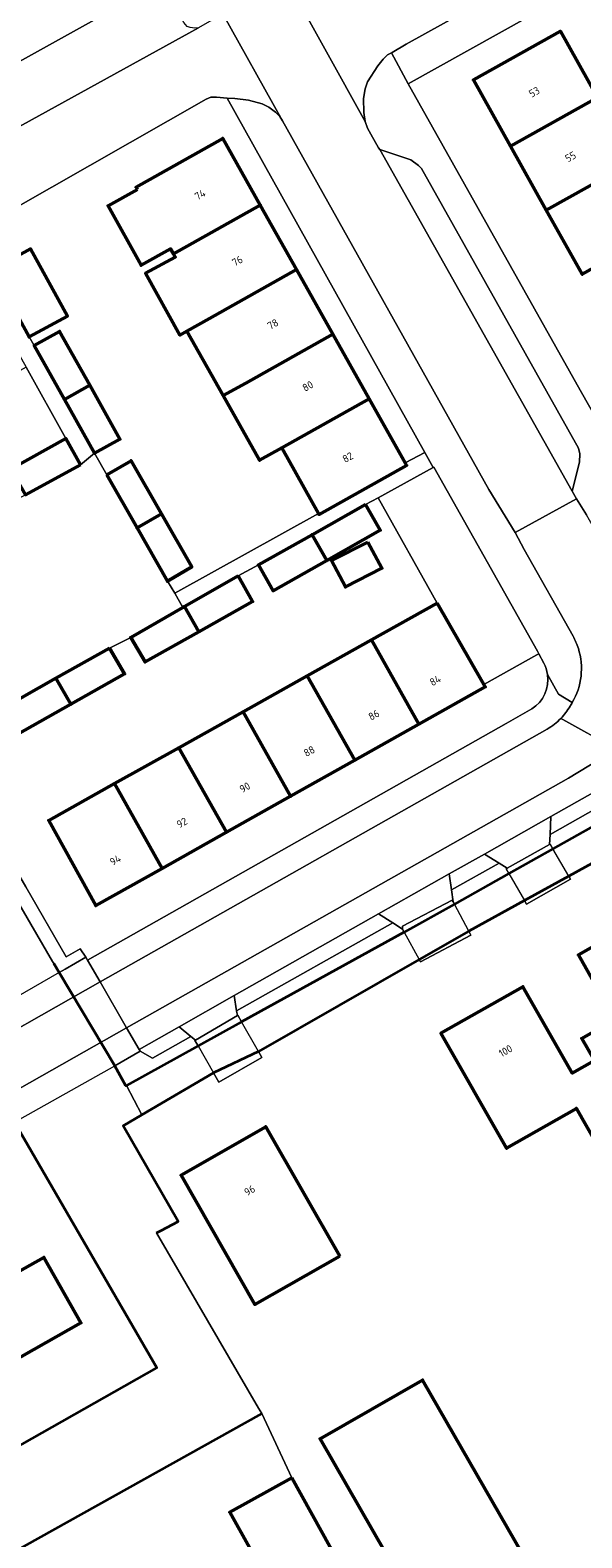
# Model space of a CAD drawing. Header units: metres. Extents: x 113441 to 115918, y 474822 to 477887.
# Tile 88 of 145: x 114745 to 114792, y 476244 to 476372. Entities that reach past the tile are written whole.
import ezdxf
from ezdxf.enums import TextEntityAlignment as Align

# ---------------------------------------------------------------- set-up
doc = ezdxf.new("R2010")
doc.units = ezdxf.units.M
for name, color, linetype, lineweight in [('B-WE-GK-BESCHOEIING-G', 252, 'GK-BESCHOEIING', 35), ('B-WE-GR-BEPLANTING_CULTUUR_BOSPLANTSOEN-GV', 252, 'Continuous', 18), ('B-WE-GR-GROENVOORZIENING-GV', 252, 'Continuous', 18), ('B-WE-KW-KUNSTWERK_DEK-GV', 252, 'Continuous', 18), ('B-WE-KW-KUNSTWERK_LANDHOOFD-GV', 252, 'Continuous', 18), ('B-WE-OG-BEBOUWING-GV', 7, 'Continuous', 50), ('B-WE-OG-BEBOUWING-T18', 7, 'Continuous', 50), ('B-WE-OG-TERREIN_ERF-GV', 252, 'Continuous', 18), ('B-WE-OG-WATER-GV', 252, 'Continuous', 18), ('B-WE-OG-WATER_SLOOT-GV', 252, 'Continuous', 18), ('B-WE-VH-VERHARDING_GESLOTEN-GV', 252, 'Continuous', 18), ('B-WE-VH-VERHARDING_OPEN-GV', 252, 'Continuous', 18)]:
    doc.layers.add(name, color=color, linetype=linetype, lineweight=lineweight)
doc.styles.add('NLCS-ISO-ANNOTATIEF-T18', font='NLCS-ISO.ttf', dxfattribs={"height": 1.8})
doc.linetypes.add('GK-BESCHOEIING', pattern='A,30,-5,[1,NLCS.SHX,S=1,R=0,X=0,Y=0],-5', length=40)

msp = doc.modelspace()

# ---------------------------------------------------------------- linework, layer by layer
at = {"layer": 'B-WE-GK-BESCHOEIING-G', "ltscale": 0.5, "flags": 128}
for points in [[(114796.517, 476306.101), (114789.641, 476302.225)], [(114789.641, 476302.225), (114785.908, 476300.121)], [(114795.938, 476302.643), (114790.977, 476299.903)], [(114785.908, 476300.121), (114781.294, 476297.52)], [(114790.977, 476299.903), (114787.227, 476297.831)], [(114781.294, 476297.52), (114777.044, 476295.161)], [(114787.227, 476297.831), (114782.519, 476295.23)], [(114777.044, 476295.161), (114763.276, 476287.557)], [(114782.519, 476295.23), (114778.318, 476292.841)], [(114747.837, 476291.73), (114747.384, 476292.489)], [(114778.318, 476292.841), (114764.719, 476285.036)], [(114752.541, 476283.84), (114747.837, 476291.73)], [(114763.276, 476287.557), (114759.601, 476285.528)], [(114759.601, 476285.528), (114753.535, 476282.178)], [(114764.719, 476285.036), (114760.907, 476283.234)], [(114753.535, 476282.178), (114753.484, 476282.15), (114752.541, 476283.84)], [(114754.845, 476279.68), (114760.907, 476283.234)], [(114705.01, 476229.251), (114756.113, 476258.233), (114744.074, 476279.064)], [(114756.479, 476269.884), (114757.912, 476270.637), (114753.248, 476278.743), (114754.845, 476279.68)], [(114756.076, 476269.672), (114756.479, 476269.884)], [(114764.987, 476254.359), (114722.197, 476230.466)]]:
    msp.add_lwpolyline(points, dxfattribs=at)
at = {"layer": 'B-WE-GR-BEPLANTING_CULTUUR_BOSPLANTSOEN-GV'}
msp.add_lwpolyline([(114756.484, 476375.619), (114753.049, 476381.772), (114735.175, 476372.076), (114738.81, 476365.792)], close=True, dxfattribs=at)
at = {"layer": 'B-WE-GR-GROENVOORZIENING-GV'}
msp.add_lwpolyline([(114842.759, 476222.696), (114844.633, 476219.151), (114845.155, 476219.445), (114848.36, 476221.25), (114798.641, 476310.125), (114798.529, 476310.062), (114789.451, 476304.96), (114789.392, 476303.441), (114796.627, 476307.521)], dxfattribs=at)
for points in [[(114785.073, 476301.008), (114783.84, 476301.781), (114780.862, 476300.094), (114781.048, 476298.74)], [(114776.074, 476295.938), (114774.872, 476296.7), (114762.655, 476289.779), (114762.866, 476288.498)], [(114758.997, 476286.318), (114758.003, 476287.143), (114754.615, 476285.223), (114754.708, 476285.062), (114755.739, 476284.483)]]:
    msp.add_lwpolyline(points, close=True, dxfattribs=at)
at = {"layer": 'B-WE-KW-KUNSTWERK_DEK-GV'}
for points in [[(114789.641, 476302.225), (114785.908, 476300.121), (114787.227, 476297.831), (114790.977, 476299.903)], [(114781.294, 476297.52), (114777.044, 476295.161), (114778.318, 476292.841), (114782.519, 476295.23)], [(114753.555, 476287.061), (114751.316, 476290.942), (114750.255, 476292.781), (114750.106, 476293.039), (114748.364, 476292.034), (114747.837, 476291.73), (114739.559, 476286.955), (114738.357, 476286.262), (114737.534, 476285.787), (114738.671, 476283.766), (114740.86, 476279.874), (114741.98, 476277.883), (114744.074, 476279.064), (114752.541, 476283.84), (114754.708, 476285.062), (114754.615, 476285.223)], [(114763.276, 476287.557), (114759.601, 476285.528), (114760.907, 476283.234), (114764.719, 476285.036)]]:
    msp.add_lwpolyline(points, close=True, dxfattribs=at)
at = {"layer": 'B-WE-KW-KUNSTWERK_LANDHOOFD-GV'}
for points in [[(114789.641, 476302.225), (114789.414, 476302.62), (114789.359, 476302.589), (114785.775, 476300.568), (114785.681, 476300.515), (114785.908, 476300.121)], [(114790.977, 476299.903), (114787.227, 476297.831), (114787.401, 476297.53), (114791.117, 476299.659)], [(114781.294, 476297.52), (114781.187, 476297.72), (114781.103, 476297.878), (114776.89, 476295.675), (114776.906, 476295.411), (114777.044, 476295.161)], [(114782.519, 476295.23), (114778.318, 476292.841), (114778.425, 476292.647), (114782.692, 476294.906)], [(114753.555, 476287.061), (114751.316, 476290.942), (114750.255, 476292.781), (114750.106, 476293.039), (114748.364, 476292.034), (114747.837, 476291.73), (114752.541, 476283.84), (114754.708, 476285.062), (114754.615, 476285.223)], [(114763.276, 476287.557), (114762.959, 476288.111), (114762.933, 476288.095), (114759.37, 476286.007), (114759.339, 476285.989), (114759.601, 476285.528)], [(114764.719, 476285.036), (114760.907, 476283.234), (114761.361, 476282.437), (114765.003, 476284.539)]]:
    msp.add_lwpolyline(points, close=True, dxfattribs=at)
at = {"layer": 'B-WE-OG-BEBOUWING-GV'}
for points in [[(114786.039, 476361.773), (114793.408, 476365.893), (114790.273, 476371.5), (114782.904, 476367.38)], [(114793.408, 476365.893), (114786.039, 476361.773), (114789.076, 476356.341), (114796.445, 476360.461)], [(114754.465, 476358.093), (114751.98, 476356.717), (114754.775, 476351.678), (114757.276, 476353.061), (114757.508, 476352.645), (114764.857, 476356.772), (114761.684, 476362.421), (114754.357, 476358.286)], [(114796.445, 476360.461), (114789.076, 476356.341), (114792.114, 476350.908), (114799.483, 476355.028)], [(114767.93, 476351.3), (114764.857, 476356.772), (114757.508, 476352.645), (114757.663, 476352.368), (114755.154, 476350.995), (114758.059, 476345.757), (114758.661, 476346.094), (114760.569, 476347.166)], [(114742.178, 476351.28), (114745.292, 476345.594), (114748.537, 476347.371), (114745.424, 476353.057)], [(114767.93, 476351.3), (114760.569, 476347.166), (114758.661, 476346.094), (114761.734, 476340.623), (114763.629, 476341.687), (114771.003, 476345.828)], [(114748.292, 476340.305), (114750.435, 476341.502), (114747.883, 476346.07), (114745.74, 476344.873)], [(114771.003, 476345.828), (114763.629, 476341.687), (114761.734, 476340.623), (114764.808, 476335.151), (114766.69, 476336.208), (114774.077, 476340.356)], [(114750.435, 476341.502), (114748.292, 476340.305), (114750.844, 476335.736), (114752.987, 476336.933)], [(114774.077, 476340.356), (114766.69, 476336.208), (114769.798, 476330.643), (114769.848, 476330.554), (114777.248, 476334.71), (114777.12, 476334.938)], [(114749.641, 476334.772), (114748.419, 476336.989), (114743.74, 476334.406), (114744.995, 476332.222)], [(114751.876, 476333.925), (114754.443, 476329.407), (114756.5, 476330.604), (114753.933, 476335.1)], [(114773.781, 476331.4), (114769.248, 476328.84), (114770.49, 476326.65), (114775.023, 476329.21)], [(114756.5, 476330.604), (114754.443, 476329.407), (114757.01, 476324.889), (114759.066, 476326.107)], [(114770.49, 476326.65), (114769.248, 476328.84), (114764.714, 476326.28), (114765.956, 476324.09)], [(114773.983, 476328.22), (114770.889, 476326.64), (114772.07, 476324.421), (114775.164, 476326.001)], [(114762.984, 476325.351), (114758.441, 476322.745), (114759.669, 476320.615), (114764.219, 476323.174)], [(114759.669, 476320.615), (114758.441, 476322.745), (114758.323, 476322.677), (114753.897, 476320.138), (114755.119, 476318.055)], [(114779.849, 476323.038), (114774.282, 476319.921), (114778.294, 476312.784), (114783.914, 476315.943), (114783.794, 476316.153), (114783.681, 476316.35)], [(114774.282, 476319.921), (114768.843, 476316.876), (114772.861, 476309.729), (114778.294, 476312.784)], [(114752.093, 476319.222), (114747.573, 476316.669), (114748.835, 476314.473), (114753.381, 476317.039)], [(114748.835, 476314.473), (114747.573, 476316.669), (114743.053, 476314.116), (114744.288, 476311.906)], [(114768.843, 476316.876), (114763.405, 476313.832), (114767.428, 476306.675), (114772.861, 476309.729)], [(114763.405, 476313.832), (114757.966, 476310.787), (114761.994, 476303.62), (114767.428, 476306.675)], [(114757.966, 476310.787), (114752.527, 476307.742), (114756.561, 476300.566), (114761.994, 476303.62)], [(114752.527, 476307.742), (114746.967, 476304.629), (114750.94, 476297.406), (114756.561, 476300.566)], [(114793.143, 476284.282), (114795.655, 476279.93), (114798.649, 476281.644), (114798.29, 476282.317), (114804.921, 476286.112), (114798.652, 476297.135), (114791.795, 476293.233), (114794.889, 476287.764), (114792.073, 476286.16)], [(114795.655, 476279.93), (114793.143, 476284.282), (114791.267, 476283.213), (114787.094, 476290.538), (114780.162, 476286.589), (114785.711, 476276.846), (114791.628, 476280.229), (114793.39, 476277.138), (114796.292, 476278.804)], [(114771.595, 476267.714), (114765.33, 476278.664), (114758.165, 476274.558), (114764.4, 476263.615)], [(114734.935, 476269.442), (114741.686, 476257.52), (114749.687, 476262.051), (114746.552, 476267.601), (114743.773, 476266.035), (114740.663, 476271.537), (114738.936, 476270.567), (114738.456, 476271.421)], [(114781.051, 476232.811), (114785.719, 476235.487), (114789.752, 476237.799), (114778.599, 476257.207), (114769.931, 476252.226)], [(114767.523, 476248.912), (114762.283, 476245.999), (114767.27, 476237.025), (114772.511, 476239.937)]]:
    msp.add_lwpolyline(points, close=True, dxfattribs=at)
at = {"layer": 'B-WE-OG-TERREIN_ERF-GV'}
for points in [[(114797.753, 476378.438), (114777.388, 476367.057), (114791.947, 476341.073), (114797.077, 476332.034)], [(114792.114, 476350.908), (114789.076, 476356.341), (114786.039, 476361.773), (114782.904, 476367.38), (114790.273, 476371.5), (114793.408, 476365.893)], [(114742.178, 476351.28), (114745.424, 476353.057), (114748.537, 476347.371), (114745.292, 476345.594), (114745.74, 476344.873), (114747.883, 476346.07), (114750.435, 476341.502), (114752.987, 476336.933), (114750.844, 476335.736), (114751.876, 476333.925), (114753.933, 476335.1), (114756.5, 476330.604), (114759.066, 476326.107), (114757.01, 476324.889), (114757.633, 476323.879), (114769.798, 476330.643), (114766.69, 476336.208), (114764.808, 476335.151), (114761.734, 476340.623), (114758.661, 476346.094), (114758.059, 476345.757), (114755.154, 476350.995), (114757.663, 476352.368), (114757.508, 476352.645), (114757.276, 476353.061), (114754.775, 476351.678), (114751.98, 476356.717), (114754.465, 476358.093), (114754.357, 476358.286), (114761.684, 476362.421), (114764.857, 476356.772), (114767.93, 476351.3), (114771.003, 476345.828), (114774.077, 476340.356), (114777.12, 476334.938), (114778.788, 476335.792), (114762.067, 476365.842), (114761.151, 476365.927), (114760.678, 476365.908), (114760.283, 476365.739), (114744.01, 476356.466)], [(114748.419, 476336.989), (114745.04, 476343.034), (114739.411, 476339.891), (114733.959, 476336.846), (114728.358, 476333.718), (114724.157, 476341.146), (114729.782, 476344.298), (114735.23, 476347.351), (114740.851, 476350.501), (114739.117, 476353.51), (114721.936, 476343.862), (114720.635, 476343.164), (114723.254, 476338.485), (114722.645, 476338.142), (114722.578, 476338.1), (114728.94, 476326.646), (114745.019, 476298.997), (114748.43, 476293.079), (114749.616, 476293.747), (114750.106, 476293.039), (114750.255, 476292.781), (114785.673, 476312.827), (114787.844, 476314.074)], [(114743.74, 476334.406), (114748.419, 476336.989)], [(114788.871, 476317.945), (114788.445, 476318.747), (114788.272, 476318.651), (114783.794, 476316.153), (114783.914, 476315.943), (114778.294, 476312.784), (114772.861, 476309.729), (114767.428, 476306.675), (114761.994, 476303.62), (114756.561, 476300.566), (114750.94, 476297.406), (114746.967, 476304.629), (114752.527, 476307.742), (114757.966, 476310.787), (114763.405, 476313.832), (114768.843, 476316.876), (114774.282, 476319.921), (114779.849, 476323.038), (114774.835, 476331.959), (114773.781, 476331.4), (114775.023, 476329.21), (114770.49, 476326.65), (114765.956, 476324.09), (114764.714, 476326.28), (114762.984, 476325.351), (114764.219, 476323.174), (114759.669, 476320.615), (114755.119, 476318.055), (114753.897, 476320.138), (114752.093, 476319.222), (114753.381, 476317.039), (114748.835, 476314.473), (114744.288, 476311.906)], [(114795.938, 476302.643), (114790.977, 476299.903), (114791.117, 476299.659), (114787.401, 476297.53), (114787.227, 476297.831), (114782.519, 476295.23), (114782.692, 476294.906), (114778.425, 476292.647), (114778.318, 476292.841), (114764.719, 476285.036), (114765.003, 476284.539), (114761.361, 476282.437), (114760.907, 476283.234), (114754.845, 476279.68), (114753.248, 476278.743), (114757.912, 476270.637), (114756.479, 476269.884), (114756.076, 476269.672), (114764.722, 476254.815), (114764.987, 476254.359), (114767.523, 476248.912), (114772.511, 476239.937)], [(114705.01, 476229.251), (114756.113, 476258.233), (114744.074, 476279.064), (114741.98, 476277.883), (114741.899, 476277.837), (114742.88, 476276.199), (114739.157, 476274.115), (114662.741, 476230.821)], [(114743.773, 476266.035), (114746.552, 476267.601), (114749.687, 476262.051), (114741.686, 476257.52)], [(114767.27, 476237.025), (114762.283, 476245.999), (114767.523, 476248.912), (114764.987, 476254.359), (114722.197, 476230.466)]]:
    msp.add_lwpolyline(points, dxfattribs=at)
for points in [[(114773.983, 476328.22), (114775.164, 476326.001), (114772.07, 476324.421), (114770.889, 476326.64)], [(114793.143, 476284.282), (114792.073, 476286.16), (114794.889, 476287.764), (114791.795, 476293.233), (114798.652, 476297.135), (114804.921, 476286.112), (114798.29, 476282.317), (114798.649, 476281.644), (114795.655, 476279.93), (114796.292, 476278.804), (114793.39, 476277.138), (114791.628, 476280.229), (114785.711, 476276.846), (114780.162, 476286.589), (114787.094, 476290.538), (114791.267, 476283.213)], [(114771.595, 476267.714), (114764.4, 476263.615), (114758.165, 476274.558), (114765.33, 476278.664)], [(114785.719, 476235.487), (114788.675, 476230.329), (114783.689, 476227.426), (114780.661, 476232.566), (114781.051, 476232.811), (114769.931, 476252.226), (114778.599, 476257.207), (114789.752, 476237.799)]]:
    msp.add_lwpolyline(points, close=True, dxfattribs=at)
for points in [[(114789.18, 476317.006, 0.0844494), (114788.871, 476317.945)], [(114787.844, 476314.074, 0.2969398), (114789.18, 476317.006)]]:
    msp.add_lwpolyline(points, format="xyb", dxfattribs=at)
at = {"layer": 'B-WE-OG-WATER-GV'}
for points in [[(114630.811, 476476.983), (114656.706, 476431.189), (114674.32, 476400.577), (114674.959, 476400.989), (114687.726, 476378.606), (114690.65, 476373.48), (114712.347, 476335.378), (114723.361, 476315.779), (114726.436, 476310.309), (114739.559, 476286.955), (114744.074, 476279.064), (114756.113, 476258.233), (114705.01, 476229.251)], [(114722.197, 476230.466), (114764.987, 476254.359), (114764.722, 476254.815), (114756.076, 476269.672), (114756.479, 476269.884), (114757.912, 476270.637), (114753.248, 476278.743), (114754.845, 476279.68), (114753.535, 476282.178), (114753.484, 476282.15), (114752.541, 476283.84), (114747.837, 476291.73), (114747.384, 476292.489), (114747.276, 476292.675), (114740.11, 476304.983), (114721.692, 476337.605), (114707.721, 476362.442), (114706.447, 476364.707), (114699.77, 476376.577), (114698.906, 476378.094), (114681.941, 476407.864), (114677.227, 476416.09), (114664.39, 476438.492), (114652.384, 476459.601)], [(114796.517, 476306.101), (114789.641, 476302.225), (114785.908, 476300.121), (114781.294, 476297.52), (114777.044, 476295.161), (114763.276, 476287.557), (114759.601, 476285.528), (114753.535, 476282.178), (114754.845, 476279.68), (114760.907, 476283.234), (114764.719, 476285.036), (114778.318, 476292.841), (114782.519, 476295.23), (114787.227, 476297.831), (114790.977, 476299.903), (114795.938, 476302.643)]]:
    msp.add_lwpolyline(points, dxfattribs=at)
at = {"layer": 'B-WE-OG-WATER_SLOOT-GV'}
for points in [[(114745.019, 476298.997), (114728.94, 476326.646), (114722.578, 476338.1), (114721.692, 476337.605), (114740.11, 476304.983), (114747.276, 476292.675), (114747.384, 476292.489), (114747.837, 476291.73), (114748.364, 476292.034), (114750.106, 476293.039), (114749.616, 476293.747), (114748.43, 476293.079)], [(114785.908, 476300.121), (114785.681, 476300.515), (114785.775, 476300.568), (114785.073, 476301.008), (114781.048, 476298.74), (114781.187, 476297.72), (114781.294, 476297.52)], [(114777.044, 476295.161), (114776.906, 476295.411), (114776.074, 476295.938), (114762.866, 476288.498), (114762.933, 476288.095), (114762.959, 476288.111), (114763.276, 476287.557)], [(114759.601, 476285.528), (114759.339, 476285.989), (114759.37, 476286.007), (114758.997, 476286.318), (114755.739, 476284.483), (114754.708, 476285.062), (114752.541, 476283.84), (114753.484, 476282.15), (114753.535, 476282.178)]]:
    msp.add_lwpolyline(points, close=True, dxfattribs=at)
msp.add_lwpolyline([(114797.134, 476307.387), (114796.953, 476307.705), (114796.627, 476307.521), (114789.392, 476303.441), (114789.359, 476302.589), (114789.414, 476302.62), (114789.641, 476302.225), (114796.517, 476306.101), (114797.075, 476306.415), (114797.983, 476304.478), (114807.47, 476286.743), (114820.405, 476263.97), (114832.803, 476242.242), (114843.066, 476224.92), (114843.099, 476224.864), (114843.196, 476224.701), (114843.149, 476224.462), (114842.956, 476224.249), (114842.153, 476223.809), (114842.759, 476222.696)], dxfattribs=at)
at = {"layer": 'B-WE-VH-VERHARDING_GESLOTEN-GV'}
msp.add_lwpolyline([(114771.379, 476373.934), (114770.485, 476374.015), (114770.047, 476374.088), (114769.163, 476374.361), (114768.618, 476374.655), (114768.046, 476375.034), (114767.567, 476375.427), (114767.062, 476375.94), (114773.749, 476363.865), (114773.623, 476364.617), (114773.598, 476365.801), (114773.732, 476366.633), (114773.952, 476367.224), (114774.812, 476368.567), (114775.268, 476369.127), (114775.644, 476369.498), (114775.962, 476369.67), (114776.01, 476369.696), (114776.029, 476369.707), (114777.21, 476370.411), (114787.763, 476376.271), (114803.287, 476384.987)], dxfattribs=at)
for points in [[(114774.989, 476361.473), (114774.864, 476361.628), (114774.213, 476362.767), (114773.948, 476363.299), (114773.749, 476363.865), (114767.062, 476375.94), (114765.094, 476379.18), (114764.994, 476379.335), (114760.948, 476377.076), (114761.388, 476376.385), (114761.647, 476375.833), (114761.732, 476375.2), (114761.752, 476374.456), (114761.665, 476373.797), (114761.538, 476373.252), (114761.588, 476373.163), (114766.757, 476363.913), (114784.22, 476332.666), (114786.431, 476329.017), (114791.635, 476331.869), (114791.267, 476332.538)], [(114751.316, 476290.942), (114750.255, 476292.781), (114750.106, 476293.039), (114748.364, 476292.034), (114747.837, 476291.73), (114739.559, 476286.955), (114738.357, 476286.262), (114737.534, 476285.787), (114738.671, 476283.766)], [(114753.555, 476287.061), (114751.316, 476290.942), (114738.671, 476283.766), (114740.86, 476279.874)], [(114753.555, 476287.061), (114740.86, 476279.874), (114741.98, 476277.883), (114744.074, 476279.064), (114752.541, 476283.84), (114754.708, 476285.062), (114754.615, 476285.223)]]:
    msp.add_lwpolyline(points, close=True, dxfattribs=at)
at = {"layer": 'B-WE-VH-VERHARDING_OPEN-GV'}
for points in [[(114803.287, 476384.987), (114787.763, 476376.271), (114777.21, 476370.411), (114776.029, 476369.707), (114776.01, 476369.696), (114775.962, 476369.67), (114777.388, 476367.057), (114797.753, 476378.438)], [(114797.077, 476332.034), (114791.947, 476341.073), (114777.388, 476367.057), (114775.962, 476369.67), (114775.644, 476369.498), (114775.268, 476369.127), (114774.812, 476368.567), (114773.952, 476367.224), (114773.732, 476366.633), (114773.598, 476365.801), (114773.623, 476364.617), (114773.749, 476363.865), (114773.948, 476363.299), (114774.213, 476362.767), (114774.864, 476361.628), (114774.989, 476361.473), (114777.617, 476360.608), (114778.255, 476360.128), (114778.501, 476359.868), (114791.802, 476336.164), (114791.921, 476335.691), (114791.887, 476334.993), (114791.267, 476332.538), (114791.635, 476331.869), (114792.48, 476330.517)], [(114766.757, 476363.913), (114766.531, 476364.272), (114766.145, 476364.645), (114765.578, 476365.059), (114765.015, 476365.345), (114763.878, 476365.658), (114762.721, 476365.813), (114762.067, 476365.842), (114778.788, 476335.792), (114779.511, 476334.525), (114779.567, 476334.556), (114788.317, 476318.976), (114788.445, 476318.747), (114788.871, 476317.945)], [(114791.339, 476320.255), (114787.2, 476327.598), (114786.431, 476329.017), (114784.22, 476332.666), (114766.757, 476363.913)], [(114794.475, 476327.238), (114793.816, 476328.162), (114792.994, 476329.612), (114792.48, 476330.517), (114791.635, 476331.869), (114786.431, 476329.017), (114787.2, 476327.598), (114791.339, 476320.255)], [(114791.275, 476314.61), (114790.11, 476315.322), (114789.18, 476317.006)], [(114789.18, 476317.006), (114790.11, 476315.322), (114791.275, 476314.61)], [(114787.844, 476314.074), (114785.673, 476312.827), (114750.255, 476292.781), (114751.316, 476290.942), (114789.162, 476312.368)], [(114789.162, 476312.368), (114751.316, 476290.942), (114753.555, 476287.061), (114790.949, 476308.222), (114793.618, 476309.809)], [(114780.862, 476300.094), (114783.84, 476301.781), (114789.451, 476304.96), (114798.529, 476310.062), (114796.797, 476313.151), (114796.445, 476312.542), (114795.858, 476311.738)], [(114794.858, 476310.747), (114790.482, 476313.168), (114790.303, 476313.267)], [(114790.303, 476313.267), (114790.482, 476313.168), (114794.858, 476310.747)], [(114793.618, 476309.809), (114790.949, 476308.222), (114753.555, 476287.061), (114754.615, 476285.223), (114758.003, 476287.143), (114762.655, 476289.779), (114774.872, 476296.7), (114780.862, 476300.094)]]:
    msp.add_lwpolyline(points, dxfattribs=at)
for points in [[(114759.627, 476371.784), (114759.321, 476371.764), (114758.928, 476371.818), (114758.682, 476371.911), (114758.39, 476372.231), (114756.484, 476375.619), (114738.81, 476365.792), (114741.127, 476361.588)], [(114762.067, 476365.842), (114762.721, 476365.813), (114763.878, 476365.658), (114765.015, 476365.345), (114765.578, 476365.059), (114766.145, 476364.645), (114766.531, 476364.272), (114766.757, 476363.913), (114761.588, 476373.163), (114761.491, 476372.913), (114761.351, 476372.793), (114759.627, 476371.784), (114741.127, 476361.588), (114743.736, 476356.854), (114744.01, 476356.466), (114760.283, 476365.739), (114760.678, 476365.908), (114761.151, 476365.927)], [(114774.989, 476361.473), (114791.267, 476332.538), (114791.887, 476334.993), (114791.921, 476335.691), (114791.802, 476336.164), (114778.501, 476359.868), (114778.255, 476360.128), (114777.617, 476360.608)], [(114745.74, 476344.873), (114745.292, 476345.594), (114742.178, 476351.28), (114740.851, 476350.501), (114745.04, 476343.034), (114748.419, 476336.989), (114749.641, 476334.772), (114750.844, 476335.736), (114748.292, 476340.305)], [(114758.323, 476322.677), (114757.633, 476323.879), (114757.01, 476324.889), (114754.443, 476329.407), (114751.876, 476333.925), (114750.844, 476335.736), (114749.641, 476334.772), (114744.995, 476332.222), (114743.198, 476331.226), (114738.662, 476328.69), (114734.125, 476326.153), (114741.595, 476313.206), (114743.053, 476314.116), (114747.573, 476316.669), (114752.093, 476319.222), (114753.897, 476320.138)], [(114769.248, 476328.84), (114773.781, 476331.4), (114774.835, 476331.959), (114779.511, 476334.525), (114778.788, 476335.792), (114777.12, 476334.938), (114777.248, 476334.71), (114769.848, 476330.554), (114769.798, 476330.643), (114757.633, 476323.879), (114758.323, 476322.677), (114758.441, 476322.745), (114762.984, 476325.351), (114764.714, 476326.28)], [(114779.567, 476334.556), (114779.511, 476334.525), (114774.835, 476331.959), (114779.849, 476323.038), (114783.681, 476316.35), (114783.794, 476316.153), (114788.272, 476318.651), (114788.445, 476318.747), (114788.317, 476318.976)], [(114789.359, 476302.589), (114789.392, 476303.441), (114789.451, 476304.96), (114783.84, 476301.781), (114785.073, 476301.008), (114785.775, 476300.568)], [(114781.187, 476297.72), (114781.048, 476298.74), (114780.862, 476300.094), (114774.872, 476296.7), (114776.074, 476295.938), (114776.906, 476295.411), (114776.89, 476295.675), (114781.103, 476297.878)], [(114762.866, 476288.498), (114762.655, 476289.779), (114758.003, 476287.143), (114758.997, 476286.318), (114759.37, 476286.007), (114762.933, 476288.095)]]:
    msp.add_lwpolyline(points, close=True, dxfattribs=at)
for points in [[(114791.339, 476320.255, -0.0493801), (114791.787, 476319.203)], [(114791.787, 476319.203, 0.0493801), (114791.339, 476320.255)], [(114791.787, 476319.203, -0.2098964), (114791.275, 476314.61)], [(114791.275, 476314.61, 0.2098964), (114791.787, 476319.203)], [(114788.871, 476317.945, -0.0844494), (114789.18, 476317.006)], [(114789.18, 476317.006, -0.2969398), (114787.844, 476314.074)], [(114790.303, 476313.267, 0.0607505), (114791.082, 476314.3)], [(114791.082, 476314.3, -0.0607505), (114790.303, 476313.267)], [(114791.082, 476314.3, 0.0145184), (114791.275, 476314.61)], [(114791.275, 476314.61, -0.0145184), (114791.082, 476314.3)], [(114790.303, 476313.267, -0.0679002), (114789.162, 476312.368)], [(114789.162, 476312.368, 0.0679002), (114790.303, 476313.267)]]:
    msp.add_lwpolyline(points, format="xyb", dxfattribs=at)

# ---------------------------------------------------------------- texts
at = {"layer": 'B-WE-OG-BEBOUWING-T18', "style": 'NLCS-ISO-ANNOTATIEF-T18'}
for s, rotation, p in [('53', 29.2, (114788.061, 476366.354)), ('55', 29.2, (114791.128, 476360.868)), ('74', 29.3, (114759.776, 476357.65)), ('76', 29.3, (114762.928, 476352.038)), ('78', 29.3, (114765.936, 476346.681)), ('80', 29.3, (114768.886, 476341.429)), ('82', 29.3, (114772.275, 476335.396)), ('84', 29.3, (114779.672, 476316.484)), ('86', 29.3, (114774.481, 476313.566)), ('88', 29.3, (114769.01, 476310.49)), ('90', 29.3, (114763.556, 476307.425)), ('92', 29.3, (114758.237, 476304.435)), ('94', 29.3, (114752.601, 476301.267)), ('100', 29.7, (114785.627, 476285.099)), ('96', 29.8, (114763.967, 476273.273))]:
    msp.add_text(s, height=0.64, rotation=rotation, dxfattribs=at).set_placement(p, align=Align.MIDDLE)

doc.saveas('drawing.dxf')
